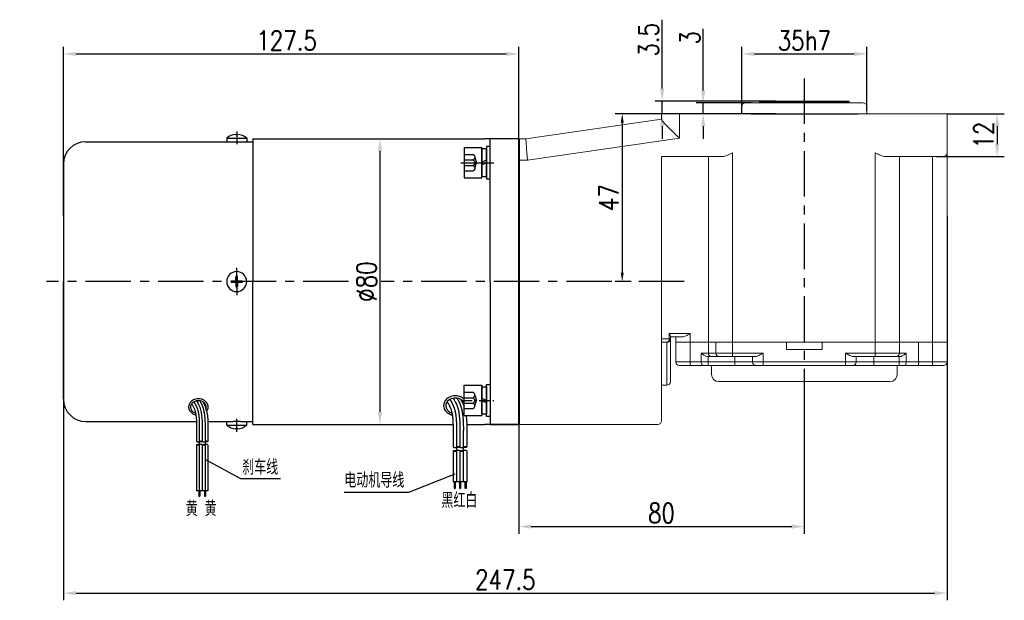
# Model space of a CAD drawing. Header units: inches. Extents: x -739 to 4096, y 9 to 1581.
# Tile 27 of 36: x 3611 to 3887, y 345 to 508. Entities that reach past the tile are written whole.
import ezdxf

# ---------------------------------------------------------------- set-up
doc = ezdxf.new("R2010")
doc.units = ezdxf.units.IN
doc.header["$LTSCALE"] = 10
doc.header["$MEASUREMENT"] = 0
doc.linetypes.add('CENTER', pattern=[10.16, 6.35, -1.27, 1.27, -1.27])
doc.linetypes.add('HIDDEN', pattern=[1.905, 1.27, -0.635])
for name, color, linetype in [('1轮廓实线层', 7, 'Continuous'), ('2细线层', 4, 'Continuous'), ('3中心线层', 1, 'CENTER'), ('4虚线层', 6, 'HIDDEN'), ('5剖面线层', 2, 'Continuous'), ('6文字层', 3, 'Continuous'), ('7标注层', 4, 'Continuous')]:
    doc.layers.add(name, color=color, linetype=linetype)
doc.layers.add('图层2', color=4, linetype='Continuous', lineweight=40)
doc.styles.add('PC_TEXTSTYLE', font='isocp.shx', dxfattribs={"width": 0.8, "bigfont": 'HZFS.SHX'})
doc.styles.add('TH_GBDIM', font='romans.shx', dxfattribs={"width": 0.8, "bigfont": 'gbcbig.shx'})
doc.dimstyles.new('TH_GBDIM', dxfattribs={"dimtxt": 3.5, "dimasz": 2.5, "dimexe": 2, "dimexo": 0, "dimgap": 1, "dimtad": 1, "dimdec": 4, "dimdsep": 46, "dimtxsty": 'TH_GBDIM', "dimcen": 0.09, "dimclrd": 4, "dimclre": 4, "dimclrt": 3, "dimadec": 0, "dimazin": 0, "dimtfac": 1, "dimtdec": 4, "dimtmove": 0, "dimatfit": 3, "dimfxl": 1, "dimtzin": 0, "dimarcsym": 0})
pattern_1 = [(45, (3584.6998, 228.9084), (1.436841, -1.436841), [])]
pattern_2 = [(45, (3582.7798, 228.9084), (1.436841, -1.436841), [])]
pattern_3 = [(45, (3537.4478, 257.035), (1.197356, -1.197356), [])]
pattern_4 = [(45, (3535.8478, 257.035), (1.197356, -1.197356), [])]

# ---------------------------------------------------------------- blocks, each defined once
blk = doc.blocks.new('*D6')
at = {"layer": '7标注层', "color": 4, "lineweight": -2, "transparency": 16777216}
for p, q in [((3623.3, 453.12), (3623.3, 500.42)), ((3750.8, 474.69), (3750.8, 500.42)), ((3626.8, 498.42), (3747.3, 498.42))]:
    blk.add_line(p, q, dxfattribs=at)
at = {"layer": '7标注层', "color": 4, "transparency": 16777216}
for points in [[(3626.8, 499), (3626.8, 497.83), (3623.3, 498.42)], [(3747.3, 499), (3747.3, 497.83), (3750.8, 498.42)]]:
    blk.add_solid(points, dxfattribs=at)
at = {"layer": 'Defpoints', "color": 0, "transparency": 16777216}
for p in [(3750.8, 498.42), (3750.8, 474.69), (3623.3, 453.12)]:
    blk.add_point(p, dxfattribs=at)
at = {"layer": '7标注层', "color": 3, "transparency": 16777216, "insert": (3685.8, 502.17), "char_height": 5.5, "attachment_point": 5, "style": 'TH_GBDIM'}
blk.add_mtext('127.5', dxfattribs=at)
blk = doc.blocks.new('*D7')
at = {"layer": '7标注层', "color": 4, "lineweight": -2, "transparency": 16777216}
for p, q in [((3705.8, 474.69), (3713.92, 474.69)), ((3711.92, 471.19), (3711.92, 398.19)), ((3705.8, 394.69), (3713.92, 394.69))]:
    blk.add_line(p, q, dxfattribs=at)
at = {"layer": '7标注层', "color": 4, "transparency": 16777216}
for points in [[(3711.34, 471.19), (3712.51, 471.19), (3711.92, 474.69)], [(3711.34, 398.19), (3712.51, 398.19), (3711.92, 394.69)]]:
    blk.add_solid(points, dxfattribs=at)
at = {"layer": 'Defpoints', "color": 0, "transparency": 16777216}
for p in [(3705.8, 474.69), (3705.8, 394.69), (3711.92, 394.69)]:
    blk.add_point(p, dxfattribs=at)
at = {"layer": '7标注层', "color": 3, "transparency": 16777216, "insert": (3708.17, 434.69), "char_height": 5.5, "attachment_point": 5, "rotation": 90, "style": 'TH_GBDIM'}
blk.add_mtext('{%%c80}{}{}', dxfattribs=at)
blk = doc.blocks.new('GB93_5_0.65_R')
at = {"layer": '1轮廓实线层'}
for p, q in [((3.85, 1.3), (-3.85, 1.3)), ((-3.85, 1.3), (-3.85, 0)), ((-3.85, 0), (3.85, 0)), ((0, 0), (-0.56, 1.3)), ((0.7, 0), (0.14, 1.3)), ((3.85, 0), (3.85, 1.3))]:
    blk.add_line(p, q, dxfattribs=at)
blk = doc.blocks.new('A$C2A8800F1')
at = {"layer": '1轮廓实线层'}
for p, q in [((7, 9.25), (6, 9.25)), ((6, 9.25), (6, 7.4)), ((7, 7.4), (7, 9.25)), ((6, 7.4), (6, 2.1)), ((7, 2.1), (7, 7.4)), ((6, 2.1), (6, 0.25)), ((6, 0.25), (7, 0.25)), ((7, 0.25), (7, 2.1))]:
    blk.add_line(p, q, dxfattribs=at)
at = {"layer": '1轮廓实线层', "rotation": 89.99999999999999}
blk.add_blockref('GB93_5_0.65_R', (6, 4.75), dxfattribs=at)
blk = doc.blocks.new('*D8')
at = {"layer": '7标注层', "color": 4, "lineweight": -2, "transparency": 16777216}
for p, q in [((3750.8, 474.69), (3750.8, 364.13)), ((3830.8, 400.61), (3830.8, 364.13)), ((3754.3, 366.13), (3827.3, 366.13))]:
    blk.add_line(p, q, dxfattribs=at)
at = {"layer": '7标注层', "color": 4, "transparency": 16777216}
for points in [[(3754.3, 366.72), (3754.3, 365.55), (3750.8, 366.13)], [(3827.3, 366.72), (3827.3, 365.55), (3830.8, 366.13)]]:
    blk.add_solid(points, dxfattribs=at)
at = {"layer": 'Defpoints', "color": 0, "transparency": 16777216}
for p in [(3750.8, 474.69), (3830.8, 400.61), (3830.8, 366.13)]:
    blk.add_point(p, dxfattribs=at)
at = {"layer": '7标注层', "color": 3, "transparency": 16777216, "insert": (3790.8, 369.88), "char_height": 5.5, "attachment_point": 5, "style": 'TH_GBDIM'}
blk.add_mtext('80', dxfattribs=at)
blk = doc.blocks.new('*D9')
at = {"layer": '7标注层', "color": 4, "lineweight": -2, "transparency": 16777216}
for p, q in [((3790.8, 481.69), (3777.79, 481.69)), ((3779.79, 479.19), (3779.79, 437.19)), ((3782.33, 434.69), (3777.79, 434.69))]:
    blk.add_line(p, q, dxfattribs=at)
at = {"layer": '7标注层', "color": 4, "transparency": 16777216}
for points in [[(3779.37, 479.19), (3780.21, 479.19), (3779.79, 481.69)], [(3779.37, 437.19), (3780.21, 437.19), (3779.79, 434.69)]]:
    blk.add_solid(points, dxfattribs=at)
at = {"layer": 'Defpoints', "color": 0, "transparency": 16777216}
for p in [(3790.8, 481.69), (3779.79, 434.69), (3782.33, 434.69)]:
    blk.add_point(p, dxfattribs=at)
at = {"layer": '7标注层', "color": 3, "transparency": 16777216, "insert": (3776.04, 458.19), "char_height": 5.5, "attachment_point": 5, "rotation": 90, "style": 'TH_GBDIM'}
blk.add_mtext('{47}{}{}', dxfattribs=at)
blk = doc.blocks.new('*D10')
at = {"layer": '7标注层', "color": 4, "lineweight": -2, "transparency": 16777216}
for p, q in [((3870.8, 481.69), (3886.82, 481.69)), ((3884.82, 478.19), (3884.82, 473.19)), ((3867.8, 469.69), (3886.82, 469.69))]:
    blk.add_line(p, q, dxfattribs=at)
at = {"layer": '7标注层', "color": 4, "transparency": 16777216}
for points in [[(3884.24, 478.19), (3885.4, 478.19), (3884.82, 481.69)], [(3884.24, 473.19), (3885.4, 473.19), (3884.82, 469.69)]]:
    blk.add_solid(points, dxfattribs=at)
at = {"layer": 'Defpoints', "color": 0, "transparency": 16777216}
for p in [(3870.8, 481.69), (3867.8, 469.69), (3884.82, 469.69)]:
    blk.add_point(p, dxfattribs=at)
at = {"layer": '7标注层', "color": 3, "transparency": 16777216, "insert": (3881.07, 475.69), "char_height": 5.5, "attachment_point": 5, "rotation": 90, "style": 'TH_GBDIM'}
blk.add_mtext('{12}{}{}', dxfattribs=at)
blk = doc.blocks.new('*D11')
at = {"layer": '7标注层', "color": 4, "lineweight": -2, "transparency": 16777216}
for p, q in [((3802.49, 488.19), (3802.49, 505.41)), ((3815.91, 484.69), (3800.49, 484.69)), ((3802.49, 481.69), (3802.49, 484.69)), ((3818.3, 481.69), (3800.49, 481.69)), ((3802.49, 478.19), (3802.49, 474.69))]:
    blk.add_line(p, q, dxfattribs=at)
at = {"layer": '7标注层', "color": 4, "transparency": 16777216}
for points in [[(3801.91, 488.19), (3803.08, 488.19), (3802.49, 484.69)], [(3801.91, 478.19), (3803.08, 478.19), (3802.49, 481.69)]]:
    blk.add_solid(points, dxfattribs=at)
at = {"layer": 'Defpoints', "color": 0, "transparency": 16777216}
for p in [(3802.49, 484.69), (3815.91, 484.69), (3818.3, 481.69)]:
    blk.add_point(p, dxfattribs=at)
at = {"layer": '7标注层', "color": 3, "transparency": 16777216, "insert": (3798.74, 502.95), "char_height": 5.5, "attachment_point": 5, "rotation": 90, "style": 'TH_GBDIM'}
blk.add_mtext('3', dxfattribs=at)
blk = doc.blocks.new('*D12')
at = {"layer": '7标注层', "color": 4, "lineweight": -2, "transparency": 16777216}
for p, q in [((3790.98, 488.69), (3790.98, 507.99)), ((3822.71, 485.19), (3788.98, 485.19)), ((3790.98, 481.69), (3790.98, 485.19)), ((3822.71, 481.69), (3788.98, 481.69)), ((3790.98, 478.19), (3790.98, 474.69))]:
    blk.add_line(p, q, dxfattribs=at)
at = {"layer": '7标注层', "color": 4, "transparency": 16777216}
for points in [[(3790.4, 488.69), (3791.57, 488.69), (3790.98, 485.19)], [(3790.4, 478.19), (3791.57, 478.19), (3790.98, 481.69)]]:
    blk.add_solid(points, dxfattribs=at)
at = {"layer": 'Defpoints', "color": 0, "transparency": 16777216}
for p in [(3822.71, 485.19), (3790.98, 481.69), (3822.71, 481.69)]:
    blk.add_point(p, dxfattribs=at)
at = {"layer": '7标注层', "color": 3, "transparency": 16777216, "insert": (3787.23, 502.38), "char_height": 5.5, "attachment_point": 5, "rotation": 90, "style": 'TH_GBDIM'}
blk.add_mtext('3.5', dxfattribs=at)
blk = doc.blocks.new('*D31')
at = {"layer": '7标注层', "color": 4, "lineweight": -2, "transparency": 16777216}
for p, q in [((3623.3, 453.12), (3623.3, 345.49)), ((3870.8, 453.12), (3870.8, 345.49)), ((3626.8, 347.49), (3867.3, 347.49))]:
    blk.add_line(p, q, dxfattribs=at)
at = {"layer": '7标注层', "color": 4, "transparency": 16777216}
for points in [[(3626.8, 348.07), (3626.8, 346.9), (3623.3, 347.49)], [(3867.3, 348.07), (3867.3, 346.9), (3870.8, 347.49)]]:
    blk.add_solid(points, dxfattribs=at)
at = {"layer": 'Defpoints', "color": 0, "transparency": 16777216}
for p in [(3623.3, 453.12), (3870.8, 453.12), (3870.8, 347.49)]:
    blk.add_point(p, dxfattribs=at)
at = {"layer": '7标注层', "color": 3, "transparency": 16777216, "insert": (3747.05, 351.24), "char_height": 5.5, "attachment_point": 5, "style": 'TH_GBDIM'}
blk.add_mtext('247.5', dxfattribs=at)
blk = doc.blocks.new('GB／T70.1M5M8')
at = {"layer": '1轮廓实线层'}
for p, q in [((0, -4.25), (0, 4.25)), ((0, 4.25), (5, 4.25)), ((5, 4.25), (5, -4.25)), ((0, -4.25), (5, -4.25))]:
    blk.add_line(p, q, dxfattribs=at)
at = {"layer": '4虚线层'}
for p, q in [((0, 2.29), (2.5, 2.29)), ((0, 0.76), (2.5, 0.76)), ((3, 1.53), (3.45, 0)), ((3, -1.53), (3.45, 0)), ((0, -0.76), (2.5, -0.76)), ((0, -2.29), (2.5, -2.29))]:
    blk.add_line(p, q, dxfattribs=at)
for centre in [(2.17, 1.53), (2.17, 0), (2.17, -1.53)]:
    blk.add_arc(centre, 0.833, 293.5487, 66.4513, dxfattribs=at)
blk = doc.blocks.new('*D245')
at = {"layer": '7标注层', "color": 4, "lineweight": -2, "transparency": 16777216}
for p, q in [((3813.3, 481.69), (3813.3, 500.42)), ((3848.3, 482.51), (3848.3, 500.42)), ((3816.8, 498.42), (3844.8, 498.42))]:
    blk.add_line(p, q, dxfattribs=at)
at = {"layer": '7标注层', "color": 4, "transparency": 16777216}
for points in [[(3816.8, 499), (3816.8, 497.83), (3813.3, 498.42)], [(3844.8, 499), (3844.8, 497.83), (3848.3, 498.42)]]:
    blk.add_solid(points, dxfattribs=at)
at = {"layer": 'Defpoints', "color": 0, "transparency": 16777216}
for p in [(3848.3, 498.42), (3813.3, 481.69), (3848.3, 482.51)]:
    blk.add_point(p, dxfattribs=at)
at = {"layer": '7标注层', "color": 3, "transparency": 16777216, "insert": (3830.8, 502.17), "char_height": 5.5, "attachment_point": 5, "style": 'TH_GBDIM'}
blk.add_mtext('\\A1;35h7', dxfattribs=at)

msp = doc.modelspace()

# ---------------------------------------------------------------- hatches: boundary and pattern name
at = {"layer": '5剖面线层'}
h = msp.add_hatch(dxfattribs=at)
h.set_pattern_fill('ANSI31', color=256, scale=0.533328, angle=90, style=0)
h.set_pattern_definition(pattern_4)
edge = h.paths.add_edge_path()
edge.add_spline(control_points=[(3661.331, 389.019), (3661.198, 388.952), (3660.931, 388.819), (3660.665, 388.952), (3660.531, 389.019)], knot_values=[0, 0, 0, 0, 0.4216328, 0.8432656, 0.8432656, 0.8432656, 0.8432656], degree=3, periodic=0)
edge.add_spline(control_points=[(3660.531, 389.019), (3660.665, 389.085), (3660.931, 389.219), (3661.198, 389.085), (3661.331, 389.019)], knot_values=[0, 0, 0, 0, 0.4216328, 0.8432656, 0.8432656, 0.8432656, 0.8432656], degree=3, periodic=0)
h = msp.add_hatch(dxfattribs=at)
h.set_pattern_fill('ANSI31', color=256, scale=0.533328, angle=90, style=0)
h.set_pattern_definition(pattern_4)
edge = h.paths.add_edge_path()
edge.add_spline(control_points=[(3661.331, 389.952), (3661.465, 390.019), (3661.731, 390.152), (3661.998, 390.019), (3662.131, 389.952)], knot_values=[0, 0, 0, 0, 0.4216328, 0.8432656, 0.8432656, 0.8432656, 0.8432656], degree=3, periodic=0)
edge.add_spline(control_points=[(3662.131, 389.952), (3661.998, 389.885), (3661.731, 389.752), (3661.465, 389.885), (3661.331, 389.952)], knot_values=[0, 0, 0, 0, 0.4216328, 0.8432656, 0.8432656, 0.8432656, 0.8432656], degree=3, periodic=0)
h = msp.add_hatch(dxfattribs=at)
h.set_pattern_fill('ANSI31', color=256, scale=0.533328, angle=90, style=0)
h.set_pattern_definition(pattern_3)
edge = h.paths.add_edge_path()
edge.add_spline(control_points=[(3662.931, 389.019), (3662.798, 388.952), (3662.531, 388.819), (3662.265, 388.952), (3662.131, 389.019)], knot_values=[0, 0, 0, 0, 0.4216328, 0.8432656, 0.8432656, 0.8432656, 0.8432656], degree=3, periodic=0)
edge.add_spline(control_points=[(3662.131, 389.019), (3662.265, 389.085), (3662.531, 389.219), (3662.798, 389.085), (3662.931, 389.019)], knot_values=[0, 0, 0, 0, 0.4216328, 0.8432656, 0.8432656, 0.8432656, 0.8432656], degree=3, periodic=0)
h = msp.add_hatch(dxfattribs=at)
h.set_pattern_fill('ANSI31', color=256, scale=0.533328, angle=90, style=0)
h.set_pattern_definition(pattern_3)
edge = h.paths.add_edge_path()
edge.add_spline(control_points=[(3662.931, 389.952), (3663.065, 390.019), (3663.331, 390.152), (3663.598, 390.019), (3663.731, 389.952)], knot_values=[0, 0, 0, 0, 0.4216328, 0.8432656, 0.8432656, 0.8432656, 0.8432656], degree=3, periodic=0)
edge.add_spline(control_points=[(3663.731, 389.952), (3663.598, 389.885), (3663.331, 389.752), (3663.065, 389.885), (3662.931, 389.952)], knot_values=[0, 0, 0, 0, 0.4216328, 0.8432656, 0.8432656, 0.8432656, 0.8432656], degree=3, periodic=0)
h = msp.add_hatch(dxfattribs=at)
h.set_pattern_fill('ANSI31', color=256, scale=0.64, angle=90, style=0)
h.set_pattern_definition(pattern_2)
edge = h.paths.add_edge_path()
edge.add_spline(control_points=[(3733.362, 387.29), (3733.202, 387.21), (3732.882, 387.05), (3732.562, 387.21), (3732.402, 387.29)], knot_values=[0, 0, 0, 0, 0.5059644, 1.0119289, 1.0119289, 1.0119289, 1.0119289], degree=3, periodic=0)
edge.add_spline(control_points=[(3732.402, 387.29), (3732.562, 387.37), (3732.882, 387.53), (3733.202, 387.37), (3733.362, 387.29)], knot_values=[0, 0, 0, 0, 0.5059644, 1.0119289, 1.0119289, 1.0119289, 1.0119289], degree=3, periodic=0)
h = msp.add_hatch(dxfattribs=at)
h.set_pattern_fill('ANSI31', color=256, scale=0.64, angle=90, style=0)
h.set_pattern_definition(pattern_2)
edge = h.paths.add_edge_path()
edge.add_spline(control_points=[(3733.362, 388.41), (3733.522, 388.49), (3733.842, 388.65), (3734.162, 388.49), (3734.322, 388.41)], knot_values=[0, 0, 0, 0, 0.5059644, 1.0119289, 1.0119289, 1.0119289, 1.0119289], degree=3, periodic=0)
edge.add_spline(control_points=[(3734.322, 388.41), (3734.162, 388.33), (3733.842, 388.17), (3733.522, 388.33), (3733.362, 388.41)], knot_values=[0, 0, 0, 0, 0.5059644, 1.0119289, 1.0119289, 1.0119289, 1.0119289], degree=3, periodic=0)
h = msp.add_hatch(dxfattribs=at)
h.set_pattern_fill('ANSI31', color=256, scale=0.64, angle=90, style=0)
h.set_pattern_definition(pattern_1)
edge = h.paths.add_edge_path()
edge.add_spline(control_points=[(3735.282, 387.29), (3735.122, 387.21), (3734.802, 387.05), (3734.482, 387.21), (3734.322, 387.29)], knot_values=[0, 0, 0, 0, 0.5059644, 1.0119289, 1.0119289, 1.0119289, 1.0119289], degree=3, periodic=0)
edge.add_spline(control_points=[(3734.322, 387.29), (3734.482, 387.37), (3734.802, 387.53), (3735.122, 387.37), (3735.282, 387.29)], knot_values=[0, 0, 0, 0, 0.5059644, 1.0119289, 1.0119289, 1.0119289, 1.0119289], degree=3, periodic=0)
h = msp.add_hatch(dxfattribs=at)
h.set_pattern_fill('ANSI31', color=256, scale=0.64, angle=90, style=0)
h.set_pattern_definition(pattern_1)
edge = h.paths.add_edge_path()
edge.add_spline(control_points=[(3735.282, 388.41), (3735.442, 388.49), (3735.762, 388.65), (3736.082, 388.49), (3736.242, 388.41)], knot_values=[0, 0, 0, 0, 0.5059644, 1.0119289, 1.0119289, 1.0119289, 1.0119289], degree=3, periodic=0)
edge.add_spline(control_points=[(3736.242, 388.41), (3736.082, 388.33), (3735.762, 388.17), (3735.442, 388.33), (3735.282, 388.41)], knot_values=[0, 0, 0, 0, 0.5059644, 1.0119289, 1.0119289, 1.0119289, 1.0119289], degree=3, periodic=0)

# ---------------------------------------------------------------- linework, layer by layer
for p, q in [((3668.997, 474.841), (3668.997, 473.841)), ((3668.997, 474.841), (3674.597, 474.841)), ((3671.597, 475.905), (3671.597, 475.743)), ((3671.597, 475.743), (3671.997, 475.743)), ((3671.997, 475.905), (3671.997, 475.743)), ((3674.597, 474.841), (3674.597, 473.841)), ((3671.597, 434.891), (3671.597, 436.091)), ((3671.597, 436.091), (3671.997, 436.091)), ((3671.997, 434.891), (3671.997, 436.091)), ((3670.219, 434.891), (3671.597, 434.891)), ((3670.219, 434.691), (3670.219, 434.891)), ((3670.219, 434.691), (3670.219, 434.491)), ((3670.219, 434.491), (3671.597, 434.491)), ((3671.597, 434.491), (3671.597, 433.291)), ((3671.597, 433.291), (3671.997, 433.291)), ((3671.997, 434.891), (3673.375, 434.891)), ((3671.997, 434.491), (3673.375, 434.491)), ((3671.997, 434.491), (3671.997, 433.291)), ((3673.375, 434.691), (3673.375, 434.891)), ((3673.375, 434.691), (3673.375, 434.491)), ((3668.997, 394.541), (3668.997, 395.541)), ((3668.997, 394.541), (3674.597, 394.541)), ((3674.597, 394.541), (3674.597, 395.541)), ((3742.797, 394.691), (3750.797, 394.691)), ((3671.597, 393.477), (3671.597, 393.639)), ((3671.597, 393.639), (3671.997, 393.639)), ((3671.997, 393.477), (3671.997, 393.639))]:
    msp.add_line(p, q)
at = {"color": 4}
for p, q in [((3672.851, 379.601), (3684.033, 379.601)), ((3719.908, 375.618), (3701.9, 375.618))]:
    msp.add_line(p, q, dxfattribs=at)
for centre, radius, start, end in [((3671.797, 471.707), 4.202, 92.72782, 131.78072), ((3671.797, 471.707), 4.202, 48.21928, 87.27218), ((3671.797, 434.691), 2.8, 0, 180), ((3671.797, 434.691), 2.8, 180, 0), ((3671.797, 397.675), 4.202, 228.21928, 267.27218), ((3671.797, 397.675), 4.202, 272.72782, 311.78072)]:
    msp.add_arc(centre, radius, start, end)
for centre, major_axis, start_param in [((3661.072, 399.548), (2.204, 0), -0.2424467), ((3733.05, 399.926), (2.645, 0), 0.3893775)]:
    msp.add_ellipse(centre, major_axis=major_axis, ratio=0.8210669, start_param=start_param, end_param=4.3399555)
for points, knots in [([(3735.497, 401.805), (3735.349, 401.946), (3735.186, 402.073), (3734.684, 402.392), (3734.316, 402.544), (3733.369, 402.768), (3732.769, 402.771), (3731.641, 402.516), (3731.114, 402.257), (3730.392, 401.623), (3730.146, 401.3), (3729.841, 400.621), (3729.765, 400.274), (3729.765, 399.926), (3729.765, 399.682), (3729.802, 399.438), (3729.965, 398.909), (3730.627, 397.821), (3732.211, 397.198)], [3.8520115, 3.8520115, 3.8520115, 3.8520115, 4.0543722, 4.0543722, 4.4314523, 4.4314523, 4.9815414, 4.9815414, 5.5316305, 5.5316305, 5.9295236, 5.9295236, 6.2831853, 6.2831853, 6.2831853, 6.5312098, 6.5312098, 6.8439632, 6.8439632, 6.8439632, 6.8439632]), ([(3663.388, 398.428), (3663.642, 398.727), (3663.698, 398.87), (3663.819, 399.316), (3663.831, 399.632), (3663.712, 400.24), (3663.583, 400.53), (3663.215, 401.039), (3662.977, 401.258), (3662.433, 401.603), (3662.127, 401.73), (3661.337, 401.917), (3660.837, 401.919), (3659.898, 401.706), (3659.458, 401.491), (3658.857, 400.963), (3658.652, 400.693), (3658.398, 400.127), (3658.334, 399.838), (3658.334, 399.548), (3658.334, 399.345), (3658.365, 399.142), (3658.501, 398.701), (3659.052, 397.794), (3660.373, 397.275)], [2.7379057, 2.7379057, 2.7379057, 2.7379057, 2.9231318, 2.9231318, 3.300212, 3.300212, 3.6772921, 3.6772921, 4.0543722, 4.0543722, 4.4314523, 4.4314523, 4.9815414, 4.9815414, 5.5316305, 5.5316305, 5.9295236, 5.9295236, 6.2831853, 6.2831853, 6.2831853, 6.5312098, 6.5312098, 6.8439632, 6.8439632, 6.8439632, 6.8439632])]:
    msp.add_open_spline(points, degree=3, knots=knots)
at = {"layer": '1轮廓实线层', "color": 115, "linetype": 'Continuous', "lineweight": 15}
msp.add_line((3815.8, 485.691), (3815.796, 485.691), dxfattribs=at)
at = {"layer": '1轮廓实线层', "color": 7, "linetype": 'Continuous', "lineweight": 15}
for p, q in [((3813.296, 483.691), (3813.296, 481.691)), ((3814.296, 484.691), (3847.296, 484.691)), ((3848.296, 481.691), (3848.296, 483.692)), ((3752.797, 474.691), (3790.797, 480.191)), ((3790.797, 480.106), (3790.797, 481.691)), ((3790.797, 481.691), (3795.796, 481.691)), ((3795.796, 481.691), (3795.796, 474.852)), ((3795.796, 481.691), (3865.796, 481.691)), ((3865.796, 481.691), (3870.796, 481.691)), ((3870.796, 481.691), (3870.796, 470.691)), ((3750.797, 474.691), (3752.797, 474.691)), ((3795.796, 474.852), (3753.229, 468.691)), ((3807.726, 469.691), (3790.797, 469.691)), ((3790.797, 469.691), (3790.797, 400.691)), ((3803.92, 469.691), (3803.92, 417.691)), ((3810.726, 470.691), (3810.726, 417.691)), ((3850.617, 417.691), (3850.617, 470.691)), ((3865.796, 469.691), (3853.617, 469.691)), ((3857.452, 469.691), (3857.452, 417.691)), ((3869.796, 469.691), (3865.796, 469.691)), ((3866.664, 417.691), (3866.664, 469.691)), ((3870.796, 470.691), (3870.796, 417.691)), ((3753.229, 468.691), (3750.797, 468.691)), ((3792.975, 418.691), (3792.975, 420.191)), ((3792.975, 420.191), (3798.847, 420.191)), ((3793.296, 419.423), (3793.296, 418.691)), ((3798.847, 420.191), (3798.847, 417.691)), ((3790.797, 418.691), (3792.975, 418.691)), ((3792.297, 417.691), (3790.797, 417.691)), ((3792.297, 405.691), (3792.297, 417.691)), ((3793.296, 418.691), (3792.975, 418.691)), ((3796.601, 419.191), (3793.296, 419.191)), ((3793.296, 418.691), (3793.296, 406.691)), ((3794.796, 417.691), (3794.796, 419.191)), ((3794.796, 412.191), (3794.796, 417.691)), ((3794.796, 417.691), (3798.847, 417.691)), ((3798.847, 417.691), (3798.847, 412.191)), ((3798.847, 417.691), (3803.92, 417.691)), ((3803.92, 417.691), (3803.92, 414.691)), ((3803.92, 417.691), (3806.028, 417.691)), ((3806.028, 414.691), (3806.028, 417.691)), ((3806.028, 417.691), (3810.726, 417.691)), ((3810.726, 417.691), (3810.726, 414.691)), ((3810.726, 417.691), (3825.796, 417.691)), ((3810.726, 417.691), (3850.617, 417.691)), ((3825.796, 415.691), (3825.796, 417.691)), ((3835.796, 417.691), (3835.796, 415.691)), ((3835.796, 417.691), (3850.617, 417.691)), ((3850.617, 414.691), (3850.617, 417.691)), ((3850.617, 417.691), (3855.316, 417.691)), ((3855.316, 417.691), (3857.452, 417.691)), ((3857.452, 417.691), (3857.452, 414.691)), ((3857.452, 417.691), (3862.814, 417.691)), ((3862.814, 417.691), (3862.814, 412.191)), ((3862.814, 417.691), (3866.664, 417.691)), ((3866.664, 412.191), (3866.664, 417.691)), ((3866.664, 417.691), (3870.796, 417.691)), ((3870.796, 417.691), (3870.796, 412.191)), ((3801.93, 414.691), (3803.92, 414.691)), ((3801.93, 412.191), (3801.93, 414.691)), ((3803.92, 414.691), (3806.028, 414.691)), ((3806.028, 414.691), (3810.726, 414.691)), ((3810.726, 414.691), (3819.296, 414.691)), ((3810.726, 413.691), (3810.726, 414.691)), ((3819.296, 414.691), (3819.296, 412.191)), ((3825.796, 415.691), (3835.796, 415.691)), ((3842.296, 414.691), (3850.617, 414.691)), ((3842.296, 412.191), (3842.296, 414.691)), ((3850.617, 414.691), (3855.316, 414.691)), ((3850.617, 414.691), (3850.617, 413.691)), ((3855.316, 414.691), (3857.452, 414.691)), ((3857.452, 414.691), (3859.368, 414.691)), ((3859.368, 414.691), (3859.368, 412.191)), ((3794.796, 412.191), (3798.847, 412.191)), ((3799.037, 411.191), (3795.796, 411.191)), ((3798.847, 412.191), (3801.93, 412.191)), ((3802.575, 411.191), (3799.037, 411.191)), ((3801.93, 412.191), (3803.866, 412.191)), ((3803.866, 411.191), (3802.575, 411.191)), ((3803.921, 413.691), (3803.866, 413.692)), ((3803.866, 413.692), (3803.866, 412.191)), ((3803.866, 412.191), (3811.296, 412.191)), ((3803.866, 412.191), (3803.866, 411.191)), ((3811.296, 411.191), (3803.866, 411.191)), ((3804.86, 413.691), (3803.921, 413.691)), ((3804.796, 411.191), (3804.796, 408.691)), ((3806.967, 413.691), (3804.86, 413.691)), ((3810.726, 413.691), (3806.967, 413.691)), ((3817.06, 413.691), (3810.726, 413.691)), ((3811.296, 413.691), (3811.296, 412.191)), ((3811.296, 412.191), (3816.296, 412.191)), ((3811.296, 412.191), (3811.296, 411.191)), ((3817.296, 411.191), (3811.296, 411.191)), ((3816.296, 412.191), (3816.296, 413.691)), ((3816.296, 412.191), (3819.296, 412.191)), ((3819.296, 411.191), (3817.296, 411.191)), ((3819.296, 412.191), (3842.296, 412.191)), ((3819.296, 412.191), (3819.296, 411.191)), ((3842.296, 411.191), (3819.296, 411.191)), ((3842.296, 411.191), (3842.296, 412.191)), ((3842.296, 412.191), (3845.296, 412.191)), ((3844.296, 411.191), (3842.296, 411.191)), ((3850.296, 411.191), (3844.296, 411.191)), ((3850.617, 413.691), (3844.532, 413.691)), ((3845.296, 413.691), (3845.296, 412.191)), ((3845.296, 412.191), (3850.296, 412.191)), ((3850.296, 413.691), (3850.296, 412.191)), ((3850.296, 411.191), (3850.296, 412.191)), ((3850.296, 412.191), (3857.369, 412.191)), ((3857.369, 411.191), (3850.296, 411.191)), ((3854.376, 413.691), (3850.617, 413.691)), ((3856.512, 413.691), (3854.376, 413.691)), ((3857.388, 413.691), (3856.512, 413.691)), ((3856.796, 408.691), (3856.796, 411.191)), ((3857.369, 412.191), (3857.369, 413.691)), ((3857.369, 412.191), (3859.368, 412.191)), ((3857.369, 411.191), (3857.369, 412.191)), ((3858.702, 411.191), (3857.369, 411.191)), ((3862.641, 411.191), (3858.702, 411.191)), ((3859.368, 412.191), (3862.814, 412.191)), ((3866.49, 411.191), (3862.641, 411.191)), ((3862.814, 412.191), (3866.664, 412.191)), ((3869.796, 411.191), (3866.49, 411.191)), ((3866.664, 412.191), (3870.796, 412.191)), ((3792.297, 405.691), (3790.797, 405.691)), ((3854.796, 406.691), (3806.796, 406.691)), ((3790.797, 400.691), (3790.797, 395.691)), ((3789.797, 394.691), (3750.797, 394.691))]:
    msp.add_line(p, q, dxfattribs=at)
at = {"layer": '1轮廓实线层'}
for p, q in [((3818.296, 484.691), (3818.296, 485.191)), ((3818.296, 485.191), (3843.296, 485.191)), ((3843.296, 484.691), (3818.296, 484.691)), ((3843.296, 485.191), (3843.296, 484.691)), ((3815.796, 481.691), (3845.796, 481.691)), ((3676.297, 474.691), (3676.297, 434.691)), ((3750.797, 474.691), (3741.297, 474.691)), ((3742.797, 434.691), (3742.797, 474.691)), ((3670.047, 473.841), (3670.047, 473.839)), ((3671.547, 473.796), (3672.047, 473.796)), ((3673.547, 473.839), (3673.547, 473.841)), ((3676.297, 473.841), (3676.297, 434.691)), ((3623.297, 467.641), (3623.297, 434.691)), ((3623.297, 401.741), (3623.297, 434.691)), ((3676.297, 394.691), (3676.297, 434.691)), ((3676.297, 395.541), (3676.297, 434.691)), ((3676.297, 394.691), (3676.297, 434.691)), ((3742.797, 434.691), (3742.797, 394.691)), ((3750.797, 400.691), (3750.797, 394.691)), ((3670.047, 395.541), (3670.047, 395.543)), ((3671.547, 395.586), (3672.047, 395.586)), ((3673.547, 395.543), (3673.547, 395.541)), ((3750.797, 394.691), (3741.297, 394.691)), ((3750.797, 394.691), (3741.297, 394.691)), ((3660.531, 393.257), (3660.531, 389.952)), ((3662.131, 393.257), (3662.131, 389.952)), ((3663.731, 393.257), (3663.731, 389.952)), ((3732.402, 392.376), (3732.402, 388.41)), ((3734.322, 392.376), (3734.322, 388.41)), ((3736.242, 392.376), (3736.242, 388.41)), ((3660.531, 389.019), (3660.531, 376.153)), ((3662.131, 389.019), (3662.131, 376.153)), ((3663.731, 389.019), (3663.731, 376.153)), ((3732.402, 387.29), (3732.402, 378.641)), ((3734.322, 387.29), (3734.322, 378.641)), ((3736.242, 387.29), (3736.242, 378.641)), ((3736.242, 378.641), (3732.402, 378.641)), ((3732.689, 378.641), (3732.689, 376.83)), ((3733.009, 378.641), (3733.009, 376.83)), ((3734.17, 378.641), (3734.17, 376.83)), ((3734.517, 378.641), (3734.517, 376.83)), ((3735.72, 378.641), (3735.72, 376.83)), ((3736.04, 378.641), (3736.04, 376.83)), ((3663.731, 376.153), (3660.531, 376.153)), ((3661.194, 376.153), (3661.194, 374.643)), ((3661.461, 376.153), (3661.461, 374.643)), ((3662.812, 376.153), (3662.812, 374.643)), ((3663.079, 376.153), (3663.079, 374.643))]:
    msp.add_line(p, q, dxfattribs=at)
at = {"layer": '1轮廓实线层', "color": 7}
msp.add_line((3750.797, 394.691), (3750.797, 397.691), dxfattribs=at)
at = {"layer": '1轮廓实线层', "color": 7, "linetype": 'Continuous', "lineweight": 15, "flags": 128}
for points in [[(3752.797, 474.691), (3752.803, 474.599), (3752.823, 474.329), (3752.855, 473.887), (3752.898, 473.287), (3752.951, 472.547), (3753.013, 471.691), (3753.081, 470.743), (3753.154, 469.733), (3753.229, 468.691)], [(3801.93, 412.191), (3801.942, 411.996), (3801.979, 411.808), (3802.038, 411.636), (3802.119, 411.484), (3802.217, 411.36), (3802.328, 411.267), (3802.449, 411.21), (3802.575, 411.191)]]:
    msp.add_lwpolyline(points, dxfattribs=at)
at = {"layer": '1轮廓实线层', "color": 7, "linetype": 'Continuous', "lineweight": 15}
for centre, radius, start, end in [((3814.296, 483.691), 1, 90, 180), ((3847.296, 483.691), 1, 0, 90), ((3869.796, 470.691), 1, 270, 0), ((3792.097, 418.556), 0.888, 282.96715, 8.75181), ((3792.297, 418.691), 1, 270, 0), ((3804.891, 414.662), 0.971, 178.27456, 268.1638), ((3806.999, 414.662), 0.971, 178.2746, 268.16376), ((3856.481, 414.662), 0.971, 271.83631, 1.72552), ((3795.796, 412.191), 1, 180, 270), ((3800.306, 411.95), 1.479, 170.62172, 210.8799), ((3817.296, 412.191), 1, 180, 270), ((3844.296, 412.191), 1, 270, 0), ((3858.493, 412.052), 0.886, 283.63506, 9.03328), ((3861.245, 411.949), 1.588, 331.51786, 8.77971), ((3865.094, 411.949), 1.589, 331.51849, 8.77908), ((3869.796, 412.191), 1, 270, 0), ((3806.796, 408.691), 2, 180, 270), ((3854.796, 408.691), 2, 270, 0), ((3792.297, 406.691), 1, 270, 0), ((3789.797, 395.691), 1, 270, 0)]:
    msp.add_arc(centre, radius, start, end, dxfattribs=at)
at = {"layer": '1轮廓实线层'}
for centre, start, end in [((3629.497, 467.641), 90, 180), ((3629.497, 401.741), 180, 270)]:
    msp.add_arc(centre, 6.2, start, end, dxfattribs=at)
at = {"layer": '1轮廓实线层', "color": 7, "linetype": 'Continuous', "lineweight": 15}
for points, knots in [([(3795.796, 474.852), (3795.793, 474.855), (3795.463, 475.173), (3794.793, 475.818), (3793.802, 476.777), (3792.924, 477.639), (3792.183, 478.384), (3791.525, 479.075), (3790.937, 479.741), (3790.844, 479.984), (3790.797, 480.106)], [0, 0, 0, 0, 0.0016274, 0.1435129, 0.2910808, 0.4426062, 0.5569336, 0.6742378, 0.8367196, 1, 1, 1, 1]), ([(3810.726, 470.691), (3810.722, 470.689), (3810.444, 470.564), (3809.702, 470.237), (3808.673, 469.802), (3807.987, 469.721), (3807.726, 469.691)], [0, 0, 0, 0, 0.0041816, 0.2699415, 0.7228421, 1, 1, 1, 1]), ([(3853.617, 469.691), (3853.356, 469.721), (3852.67, 469.802), (3851.642, 470.237), (3850.899, 470.564), (3850.621, 470.689), (3850.617, 470.691)], [0, 0, 0, 0, 0.2771575, 0.7300585, 0.9958189, 1, 1, 1, 1]), ([(3793.296, 419.423), (3793.279, 419.527), (3793.242, 419.757), (3793.079, 420.039), (3792.976, 420.19), (3792.975, 420.191)], [0, 0, 0, 0, 0.4522733, 0.9943778, 1, 1, 1, 1]), ([(3798.847, 420.191), (3798.844, 420.189), (3798.616, 420.052), (3798.055, 419.716), (3797.297, 419.288), (3796.788, 419.217), (3796.601, 419.191)], [0, 0, 0, 0, 0.0039338, 0.2968827, 0.7420332, 1, 1, 1, 1]), ([(3803.866, 413.692), (3803.698, 413.715), (3803.264, 413.774), (3802.585, 414.143), (3802.151, 414.49), (3801.932, 414.689), (3801.93, 414.691)], [0, 0, 0, 0, 0.2155191, 0.5542573, 0.9961242, 1, 1, 1, 1]), ([(3819.296, 414.691), (3819.293, 414.689), (3819.236, 414.656), (3818.834, 414.424), (3818.194, 414.064), (3817.495, 413.743), (3817.179, 413.705), (3817.06, 413.691)], [0, 0, 0, 0, 0.00400856, 0.07249537, 0.50897763, 0.81504259, 1, 1, 1, 1]), ([(3844.532, 413.691), (3844.413, 413.705), (3844.097, 413.743), (3843.398, 414.064), (3842.758, 414.424), (3842.356, 414.656), (3842.299, 414.689), (3842.296, 414.691)], [0, 0, 0, 0, 0.1849577, 0.4910232, 0.9275046, 0.9959923, 1, 1, 1, 1]), ([(3859.368, 414.691), (3859.366, 414.689), (3859.132, 414.473), (3858.686, 414.115), (3857.982, 413.753), (3857.557, 413.709), (3857.388, 413.691)], [0, 0, 0, 0, 0.0037974, 0.4727625, 0.7897273, 1, 1, 1, 1])]:
    msp.add_open_spline(points, degree=3, knots=knots, dxfattribs=at)
at = {"layer": '1轮廓实线层'}
for points, degree in [([(3676.297, 474.691), (3737.303, 474.691)], 1), ([(3737.303, 474.691), (3741.297, 474.691)], 1), ([(3629.497, 473.841), (3649.474, 473.841)], 1), ([(3649.474, 473.841), (3670.047, 473.841)], 1), ([(3673.547, 473.841), (3676.297, 473.841)], 1), ([(3734.641, 401.661), (3735.006, 401.018), (3735.285, 400.339), (3735.497, 399.696)], 3), ([(3629.497, 395.541), (3649.474, 395.541)], 1), ([(3649.474, 395.541), (3660.518, 395.554)], 1), ([(3649.474, 395.541), (3660.518, 395.545)], 1), ([(3663.72, 395.558), (3670.047, 395.541)], 1), ([(3673.547, 395.541), (3676.297, 395.541)], 1), ([(3676.297, 394.691), (3732.398, 394.691)], 1), ([(3734.319, 394.691), (3734.322, 394.691)], 1), ([(3734.319, 394.691), (3734.322, 394.691)], 1), ([(3736.24, 394.691), (3741.297, 394.691)], 1), ([(3736.24, 394.691), (3737.303, 394.691)], 1)]:
    msp.add_open_spline(points, degree=degree, dxfattribs=at)
for points, knots in [([(3670.047, 473.839), (3670.047, 473.837), (3670.086, 473.834), (3670.199, 473.827), (3670.245, 473.825), (3670.353, 473.82), (3670.417, 473.817), (3670.624, 473.809), (3670.791, 473.804), (3671.152, 473.798), (3671.349, 473.796), (3671.547, 473.796)], [0, 0, 0, 0, 0.25, 0.25, 0.375, 0.375, 0.5, 0.5, 0.75, 0.75, 1, 1, 1, 1]), ([(3672.047, 473.796), (3672.146, 473.796), (3672.244, 473.796), (3672.435, 473.798), (3672.531, 473.799), (3672.712, 473.803), (3672.798, 473.805), (3672.962, 473.809), (3673.039, 473.812), (3673.246, 473.82), (3673.358, 473.825), (3673.508, 473.834), (3673.547, 473.837), (3673.547, 473.839)], [0, 0, 0, 0, 0.125, 0.125, 0.25, 0.25, 0.375, 0.375, 0.5, 0.5, 0.75, 0.75, 1, 1, 1, 1]), ([(3659.178, 400.475), (3659.292, 400.345), (3659.345, 400.253), (3659.555, 399.879), (3659.696, 399.6), (3659.912, 399.101), (3659.993, 398.883), (3660.137, 398.427), (3660.198, 398.192), (3660.357, 397.461), (3660.427, 396.942), (3660.514, 395.849), (3660.531, 395.276), (3660.54, 394.223), (3660.536, 393.751), (3660.531, 393.27)], [5.9841875, 5.9841875, 5.9841875, 5.9841875, 6.6664417, 6.6664417, 8.7718044, 8.7718044, 10.4554113, 10.4554113, 12.1390182, 12.1390182, 15.506232, 15.506232, 18.8734458, 18.8734458, 21.4886171, 21.4886171, 21.4886171, 21.4886171]), ([(3660.583, 401.313), (3661.013, 400.563), (3662.174, 398.195), (3662.15, 395.422), (3662.131, 393.257)], [6.3976843, 6.3976843, 6.3976843, 6.3976843, 9.7079115, 21.4886171, 21.4886171, 21.4886171, 21.4886171]), ([(3662.398, 400.994), (3663.328, 399.355), (3663.587, 397.427), (3663.748, 395.774), (3663.742, 394.6), (3663.733, 393.395), (3663.732, 393.319), (3663.731, 393.243)], [12.597606, 12.597606, 12.597606, 12.597606, 14.9654114, 14.9654114, 21.0765947, 21.0765947, 21.4886171, 21.4886171, 21.4886171, 21.4886171]), ([(3730.778, 401.038), (3730.914, 400.882), (3730.978, 400.772), (3731.23, 400.323), (3731.399, 399.988), (3731.658, 399.389), (3731.756, 399.127), (3731.928, 398.581), (3732.002, 398.298), (3732.192, 397.421), (3732.276, 396.798), (3732.381, 395.487), (3732.401, 394.799), (3732.411, 393.536), (3732.407, 392.969), (3732.402, 392.393)], [5.9841875, 5.9841875, 5.9841875, 5.9841875, 6.6664417, 6.6664417, 8.7718044, 8.7718044, 10.4554113, 10.4554113, 12.1390182, 12.1390182, 15.506232, 15.506232, 18.8734458, 18.8734458, 21.4886171, 21.4886171, 21.4886171, 21.4886171]), ([(3732.463, 402.043), (3732.98, 401.143), (3734.373, 398.302), (3734.344, 394.974), (3734.322, 392.376)], [6.3976843, 6.3976843, 6.3976843, 6.3976843, 9.7079115, 21.4886171, 21.4886171, 21.4886171, 21.4886171]), ([(3736.082, 397.167), (3736.102, 397.021), (3736.115, 396.906), (3736.261, 395.397), (3736.255, 393.988), (3736.243, 392.541), (3736.242, 392.45), (3736.241, 392.36)], [14.6261166, 14.6261166, 14.6261166, 14.6261166, 14.9654114, 14.9654114, 21.0765947, 21.0765947, 21.4886171, 21.4886171, 21.4886171, 21.4886171]), ([(3670.047, 395.543), (3670.047, 395.545), (3670.086, 395.548), (3670.199, 395.555), (3670.245, 395.557), (3670.353, 395.562), (3670.417, 395.565), (3670.624, 395.573), (3670.791, 395.578), (3671.152, 395.584), (3671.349, 395.586), (3671.547, 395.586)], [0, 0, 0, 0, 0.25, 0.25, 0.375, 0.375, 0.5, 0.5, 0.75, 0.75, 1, 1, 1, 1]), ([(3672.047, 395.586), (3672.146, 395.586), (3672.244, 395.586), (3672.435, 395.584), (3672.531, 395.583), (3672.712, 395.579), (3672.798, 395.577), (3672.962, 395.573), (3673.039, 395.57), (3673.246, 395.562), (3673.358, 395.557), (3673.508, 395.548), (3673.547, 395.545), (3673.547, 395.543)], [0, 0, 0, 0, 0.125, 0.125, 0.25, 0.25, 0.375, 0.375, 0.5, 0.5, 0.75, 0.75, 1, 1, 1, 1])]:
    msp.add_open_spline(points, degree=3, knots=knots, dxfattribs=at)
for points in [[(3660.531, 389.952), (3660.931, 389.819), (3661.331, 389.952)], [(3660.531, 389.019), (3660.931, 389.152), (3661.331, 389.019)], [(3661.331, 389.019), (3660.931, 388.885), (3660.531, 389.019)], [(3661.331, 389.952), (3661.731, 390.085), (3662.131, 389.952)], [(3662.131, 389.952), (3661.731, 389.819), (3661.331, 389.952)], [(3662.131, 389.019), (3661.731, 389.152), (3661.331, 389.019)], [(3662.131, 389.952), (3662.531, 389.819), (3662.931, 389.952)], [(3662.131, 389.019), (3662.531, 389.152), (3662.931, 389.019)], [(3662.931, 389.019), (3662.531, 388.885), (3662.131, 389.019)], [(3662.931, 389.952), (3663.331, 390.085), (3663.731, 389.952)], [(3663.731, 389.952), (3663.331, 389.819), (3662.931, 389.952)], [(3663.731, 389.019), (3663.331, 389.152), (3662.931, 389.019)], [(3732.402, 388.41), (3732.882, 388.25), (3733.362, 388.41)], [(3732.402, 387.29), (3732.882, 387.45), (3733.362, 387.29)], [(3733.362, 387.29), (3732.882, 387.13), (3732.402, 387.29)], [(3733.362, 388.41), (3733.842, 388.57), (3734.322, 388.41)], [(3734.322, 388.41), (3733.842, 388.25), (3733.362, 388.41)], [(3734.322, 387.29), (3733.842, 387.45), (3733.362, 387.29)], [(3734.322, 388.41), (3734.802, 388.25), (3735.282, 388.41)], [(3734.322, 387.29), (3734.802, 387.45), (3735.282, 387.29)], [(3735.282, 387.29), (3734.802, 387.13), (3734.322, 387.29)], [(3735.282, 388.41), (3735.762, 388.57), (3736.242, 388.41)], [(3736.242, 388.41), (3735.762, 388.25), (3735.282, 388.41)], [(3736.242, 387.29), (3735.762, 387.45), (3735.282, 387.29)]]:
    msp.add_spline(points, degree=3, dxfattribs=at)
at = {"layer": '2细线层'}
for points in [[(3732.689, 376.83), (3732.841, 376.862), (3732.982, 376.798), (3733.009, 376.83)], [(3734.17, 376.83), (3734.349, 376.862), (3734.489, 376.798), (3734.517, 376.83)], [(3735.72, 376.83), (3735.872, 376.862), (3736.012, 376.798), (3736.04, 376.83)], [(3661.194, 374.643), (3661.321, 374.67), (3661.438, 374.617), (3661.461, 374.643)], [(3662.812, 374.643), (3662.939, 374.67), (3663.056, 374.617), (3663.079, 374.643)]]:
    msp.add_spline(points, degree=3, dxfattribs=at)
at = {"layer": '3中心线层', "ltscale": 0.2}
for p, q in [((3830.796, 491.55), (3830.796, 400.608)), ((3671.797, 476.708), (3671.797, 473.126)), ((3734.624, 467.965), (3743.808, 467.965)), ((3671.797, 432.88), (3671.797, 438.517)), ((3671.797, 436.502), (3671.797, 430.865)), ((3703.147, 434.691), (3618.529, 434.691)), ((3797.163, 434.691), (3712.247, 434.691))]:
    msp.add_line(p, q, dxfattribs=at)
at = {"layer": '3中心线层', "ltscale": 0.05}
msp.add_line((3734.624, 401.417), (3743.808, 401.417), dxfattribs=at)
at = {"layer": '3中心线层'}
for p, q in [((3671.797, 392.674), (3671.797, 396.256)), ((3661.331, 393.257), (3661.331, 389.952)), ((3662.931, 393.257), (3662.931, 389.952)), ((3733.362, 392.376), (3733.362, 388.41)), ((3735.282, 392.376), (3735.282, 388.41)), ((3661.331, 389.952), (3661.331, 376.153)), ((3662.931, 389.952), (3662.931, 376.153)), ((3733.362, 388.41), (3733.362, 378.641)), ((3735.282, 388.41), (3735.282, 378.641))]:
    msp.add_line(p, q, dxfattribs=at)
for points, knots in [([(3659.815, 401.035), (3660.034, 400.665), (3660.171, 400.422), (3660.489, 399.802), (3660.651, 399.424), (3660.849, 398.837), (3660.907, 398.637), (3661.011, 398.227), (3661.056, 398.019), (3661.198, 397.25), (3661.26, 396.667), (3661.33, 395.467), (3661.339, 394.85), (3661.337, 393.904), (3661.334, 393.585), (3661.331, 393.264)], [5.8469386, 5.8469386, 5.8469386, 5.8469386, 7.5315901, 7.5315901, 10.1458814, 10.1458814, 11.4683917, 11.4683917, 12.790902, 12.790902, 16.2669826, 16.2669826, 19.7430632, 19.7430632, 21.4886171, 21.4886171, 21.4886171, 21.4886171]), ([(3661.443, 401.332), (3661.847, 400.667), (3662.016, 400.302), (3662.243, 399.715), (3662.316, 399.502), (3662.446, 399.076), (3662.503, 398.862), (3662.655, 398.215), (3662.73, 397.78), (3662.903, 396.415), (3662.933, 395.478), (3662.939, 394.114), (3662.935, 393.68), (3662.931, 393.25)], [7.3040811, 7.3040811, 7.3040811, 7.3040811, 9.4389375, 9.4389375, 10.6170295, 10.6170295, 11.7951215, 11.7951215, 14.1513055, 14.1513055, 19.1468511, 19.1468511, 21.4886171, 21.4886171, 21.4886171, 21.4886171]), ([(3731.542, 401.71), (3731.805, 401.266), (3731.969, 400.975), (3732.35, 400.23), (3732.545, 399.777), (3732.783, 399.072), (3732.853, 398.832), (3732.977, 398.341), (3733.032, 398.091), (3733.202, 397.168), (3733.276, 396.468), (3733.36, 395.028), (3733.37, 394.288), (3733.368, 393.153), (3733.365, 392.77), (3733.362, 392.384)], [5.8469386, 5.8469386, 5.8469386, 5.8469386, 7.5315901, 7.5315901, 10.1458814, 10.1458814, 11.4683917, 11.4683917, 12.790902, 12.790902, 16.2669826, 16.2669826, 19.7430632, 19.7430632, 21.4886171, 21.4886171, 21.4886171, 21.4886171]), ([(3733.495, 402.066), (3733.98, 401.269), (3734.184, 400.831), (3734.455, 400.126), (3734.543, 399.871), (3734.699, 399.36), (3734.768, 399.102), (3734.95, 398.326), (3735.04, 397.804), (3735.247, 396.166), (3735.284, 395.042), (3735.291, 393.405), (3735.286, 392.884), (3735.282, 392.368)], [7.3040811, 7.3040811, 7.3040811, 7.3040811, 9.4389375, 9.4389375, 10.6170295, 10.6170295, 11.7951215, 11.7951215, 14.1513055, 14.1513055, 19.1468511, 19.1468511, 21.4886171, 21.4886171, 21.4886171, 21.4886171])]:
    msp.add_open_spline(points, degree=3, knots=knots, dxfattribs=at)
at = {"layer": '7标注层'}
for points in [[(3662.896, 384.965), (3672.851, 379.601)], [(3732.953, 380.767), (3719.908, 375.618)]]:
    msp.add_lwpolyline(points, dxfattribs=at)
at = {"layer": '图层2', "color": 0}
for p in [(3750.797, 474.691), (3750.797, 405.717)]:
    msp.add_line(p, (3750.797, 394.691), dxfattribs=at)

# ---------------------------------------------------------------- block references
at = {"layer": '1轮廓实线层', "xscale": -1, "rotation": 180}
for name, p in [('GB／T70.1M5M8', (3735.497, 467.965)), ('A$C2A8800F1', (3735.797, 406.167))]:
    msp.add_blockref(name, p, dxfattribs=at)
at = {"layer": '1轮廓实线层'}
for name, p in [('A$C2A8800F1', (3735.797, 463.215)), ('A$C2A8800F1', (3735.797, 463.215)), ('GB／T70.1M5M8', (3735.497, 401.417))]:
    msp.add_blockref(name, p, dxfattribs=at)

# ---------------------------------------------------------------- texts
at = {"layer": '6文字层', "insert": (3457.266, 402.996), "char_height": 7.04396, "width": 122.53347, "attachment_point": 1, "style": 'PC_TEXTSTYLE'}
msp.add_mtext('{\\C3;输出转矩N.m(允许最大输出扭矩8N.m)}', dxfattribs=at)
at = {"layer": '6文字层', "color": 7, "char_height": 4.2, "attachment_point": 1, "style": 'PC_TEXTSTYLE'}
for s, insert, width in [('{\\C3;刹车线}', (3673.348, 384.844), 23.73136), ('{\\C3;电动机导线}', (3701.95, 381.197), 23.73136), ('{\\C3;黑红白}', (3729.148, 375.566), 11.6689), ('{\\C3;黄 黄}', (3657.528, 373.24), 23.73136)]:
    msp.add_mtext(s, dxfattribs=dict(at, insert=insert, width=width))

# ---------------------------------------------------------------- dimensions: what is measured, and where the dimension line sits
at = {"layer": '7标注层'}
for base, p1, p2, picture, middle in [((3790.983, 481.691), (3822.711, 485.191), (3822.711, 481.691), '*D12', (3790.983, 502.381)), ((3802.494, 484.691), (3818.296, 481.691), (3815.91, 484.691), '*D11', (3802.494, 502.945))]:
    dim = msp.add_linear_dim(base=base, p1=p1, p2=p2, angle=90, dimstyle='TH_GBDIM', override={"dimtxt": 5.5, "dimasz": 3.5, "dimdec": 1, "dimadec": 1}, dxfattribs=at)
    dim.commit()
    dim.dimension.update_dxf_attribs({"geometry": picture, "text_midpoint": middle, "dimtype": 160})
for base, p1, p2, picture, middle in [((3750.797, 498.416), (3623.297, 453.116), (3750.797, 474.691), '*D6', (3685.796, 498.416)), ((3830.796, 366.135), (3750.797, 474.691), (3830.796, 400.608), '*D8', (3790.797, 366.135)), ((3870.796, 347.488), (3623.297, 453.116), (3870.796, 453.116), '*D31', (3747.046, 347.488))]:
    dim = msp.add_linear_dim(base=base, p1=p1, p2=p2, dimstyle='TH_GBDIM', override={"dimtxt": 5.5, "dimasz": 3.5, "dimgap": 1, "dimtad": 1, "dimjust": 0, "dimdec": 1, "dimlfac": 1, "dimse1": 0, "dimse2": 0, "dimsd1": 0, "dimsd2": 0, "dimadec": 1}, dxfattribs=at)
    dim.commit()
    dim.dimension.update_dxf_attribs({"geometry": picture, "text_midpoint": middle, "dimtype": 160})
dim = msp.add_linear_dim(base=(3848.296, 498.416), p1=(3813.296, 481.691), p2=(3848.296, 482.513), text='\\A1;<>h7', dimstyle='TH_GBDIM', override={"dimtxt": 5.5, "dimasz": 3.5, "dimgap": 1, "dimtad": 1, "dimjust": 0, "dimdec": 1, "dimlfac": 1, "dimse1": 0, "dimse2": 0, "dimsd1": 0, "dimsd2": 0, "dimadec": 1}, dxfattribs=at)
dim.commit()
dim.dimension.update_dxf_attribs({"geometry": '*D245', "text_midpoint": (3830.796, 498.416), "dimtype": 160})
for base, p1, p2, text, override, picture, middle in [((3779.79, 434.691), (3790.797, 481.691), (3782.325, 434.691), '{<>}{}{}', {"dimtxt": 5.5, "dimasz": 2.5, "dimgap": 1, "dimtad": 1, "dimjust": 0, "dimdec": 0, "dimlfac": 1, "dimse1": 0, "dimse2": 0, "dimsd1": 0, "dimsd2": 0, "dimadec": 0}, '*D9', (3776.04, 458.191)), ((3884.82, 469.691), (3870.796, 481.691), (3867.796, 469.691), '{<>}{}{}', {"dimtxt": 5.5, "dimasz": 3.5, "dimdec": 1, "dimadec": 1}, '*D10', (3881.07, 475.691)), ((3711.922, 394.691), (3705.8, 474.691), (3705.8, 394.691), '{%%c<>}{}{}', {"dimtxt": 5.5, "dimasz": 3.5, "dimdec": 1, "dimadec": 1}, '*D7', (3708.172, 434.691))]:
    dim = msp.add_linear_dim(base=base, p1=p1, p2=p2, angle=90, text=text, dimstyle='TH_GBDIM', override=override, dxfattribs=at)
    dim.commit()
    dim.dimension.update_dxf_attribs({"geometry": picture, "text_midpoint": middle})

doc.saveas('drawing.dxf')
